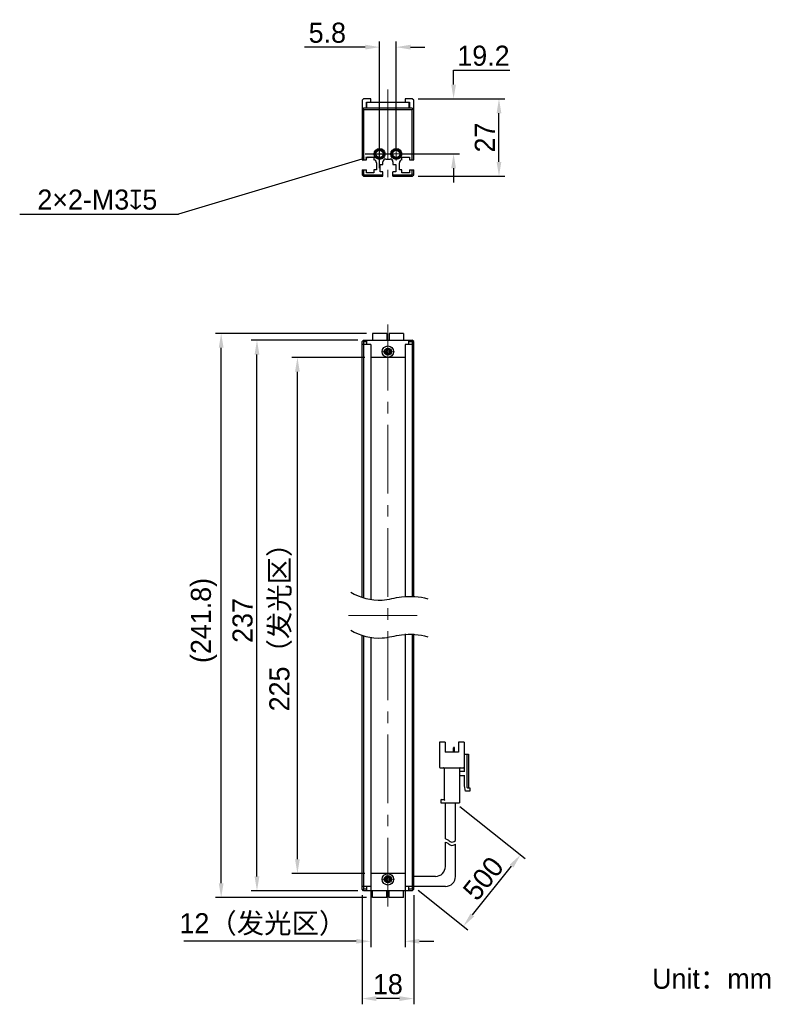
# Model space of a CAD drawing. Header units: millimetres. Extents: x 68 to 200, y 71 to 242.
import ezdxf

# ---------------------------------------------------------------- set-up
doc = ezdxf.new("R2010")
doc.units = ezdxf.units.MM
doc.header["$PDSIZE"] = -5
doc.linetypes.add('点画线', pattern=[18, 12, -2, 2, -2])
for name, color, linetype, lineweight in [('中心线层', 1, '点画线', 18), ('标注', 3, 'Continuous', 25), ('粗实线', 7, 'Continuous', 30), ('粗实线层', 7, 'Continuous', 35)]:
    doc.layers.add(name, color=color, linetype=linetype, lineweight=lineweight)
doc.styles.add('标准', font='txt', dxfattribs={"width": 0.667})
doc.dimstyles.new('CST Standard', dxfattribs={"dimtxt": 3.5, "dimasz": 2.5, "dimexe": 1, "dimexo": 1, "dimgap": 0.6, "dimtad": 1, "dimtoh": 1, "dimdsep": 46, "dimtxsty": 'Standard', "dimcen": -2.5, "dimdle": 5, "dimadec": 0, "dimazin": 2, "dimtfac": 1, "dimtofl": 0, "dimtmove": 0, "dimatfit": 0, "dimfxl": 1, "dimtolj": 1, "dimarcsym": 0})

# ---------------------------------------------------------------- blocks, each defined once
blk = doc.blocks.new('*X1')
at = {"layer": 'Defpoints', "color": 0}
for p in [(135.98, 228.39), (143.18, 228.39), (133.18, 218.79)]:
    blk.add_point(p, dxfattribs=at)
at = {"layer": '标注', "color": 9, "linetype": 'Continuous', "lineweight": -2, "ltscale": 3}
for p, q in [((143.18, 233.39), (152.99, 233.39)), ((143.18, 230.89), (143.18, 233.39)), ((143.18, 216.29), (143.18, 213.79))]:
    blk.add_line(p, q, dxfattribs=at)
at = {"layer": '标注', "color": 0, "linetype": 'Continuous', "lineweight": -2, "ltscale": 3}
for p, q in [((136.98, 228.39), (144.18, 228.39)), ((134.18, 218.79), (144.18, 218.79))]:
    blk.add_line(p, q, dxfattribs=at)
at = {"layer": '标注', "color": 9}
for points in [[(142.76, 230.89), (143.59, 230.89), (143.18, 228.39)], [(143.59, 216.29), (142.76, 216.29), (143.18, 218.79)]]:
    blk.add_solid(points, dxfattribs=at)
at = {"layer": '标注', "color": 7, "insert": (148.38, 235.89), "char_height": 3.5, "attachment_point": 5}
blk.add_mtext('\\A1;\\A1;{\\fFZLanTingHei-R-GBK|b0|i0|c134|p2;19.2}', dxfattribs=at)
blk = doc.blocks.new('*X2')
at = {"layer": 'Defpoints', "color": 0}
for p in [(133.18, 237.41), (130.28, 218.79), (133.18, 218.79)]:
    blk.add_point(p, dxfattribs=at)
at = {"layer": '标注', "color": 9, "linetype": 'Continuous', "lineweight": -2, "ltscale": 3}
for p, q in [((127.78, 237.41), (117.19, 237.41)), ((135.68, 237.41), (138.18, 237.41))]:
    blk.add_line(p, q, dxfattribs=at)
at = {"layer": '标注', "color": 0, "linetype": 'Continuous', "lineweight": -2, "ltscale": 3}
for p, q in [((130.28, 219.79), (130.28, 238.41)), ((133.18, 219.79), (133.18, 238.41))]:
    blk.add_line(p, q, dxfattribs=at)
at = {"layer": '标注', "color": 9}
for points in [[(127.78, 236.99), (127.78, 237.83), (130.28, 237.41)], [(135.68, 237.83), (135.68, 236.99), (133.18, 237.41)]]:
    blk.add_solid(points, dxfattribs=at)
at = {"layer": '标注', "color": 7, "insert": (121.18, 239.9), "char_height": 3.5, "attachment_point": 5}
blk.add_mtext('\\A1;\\A1;{\\fFZLanTingHei-R-GBK|b0|i0|c134|p2;5.8}', dxfattribs=at)
blk = doc.blocks.new('*X3')
at = {"layer": 'Defpoints', "color": 0}
for p in [(115.97, 183.3), (128.73, 183.3), (128.73, 93.3)]:
    blk.add_point(p, dxfattribs=at)
at = {"layer": '标注', "color": 0, "linetype": 'Continuous', "lineweight": -2, "ltscale": 3}
for p, q in [((127.73, 183.3), (114.97, 183.3)), ((127.73, 93.3), (114.97, 93.3))]:
    blk.add_line(p, q, dxfattribs=at)
at = {"layer": '标注', "color": 9, "linetype": 'Continuous', "lineweight": -2, "ltscale": 3}
blk.add_line((115.97, 95.8), (115.97, 180.8), dxfattribs=at)
at = {"layer": '标注', "color": 9}
for points in [[(116.38, 180.8), (115.55, 180.8), (115.97, 183.3)], [(115.55, 95.8), (116.38, 95.8), (115.97, 93.3)]]:
    blk.add_solid(points, dxfattribs=at)
at = {"layer": '标注', "color": 7, "insert": (113.05, 137.43), "char_height": 3.5, "attachment_point": 5, "rotation": 90}
blk.add_mtext('\\A1;{\\fFZLanTingHei-R-GBK|b0|i0|c134|p2;225（发光区）}', dxfattribs=at)
blk = doc.blocks.new('*X4')
at = {"layer": 'Defpoints', "color": 0}
for p in [(108.92, 186.3), (127.48, 186.3), (127.48, 90.3)]:
    blk.add_point(p, dxfattribs=at)
at = {"layer": '标注', "color": 0, "linetype": 'Continuous', "lineweight": -2, "ltscale": 3}
for p, q in [((126.48, 186.3), (107.92, 186.3)), ((126.48, 90.3), (107.92, 90.3))]:
    blk.add_line(p, q, dxfattribs=at)
at = {"layer": '标注', "color": 9, "linetype": 'Continuous', "lineweight": -2, "ltscale": 3}
blk.add_line((108.92, 92.8), (108.92, 183.8), dxfattribs=at)
at = {"layer": '标注', "color": 9}
for points in [[(109.34, 183.8), (108.5, 183.8), (108.92, 186.3)], [(108.5, 92.8), (109.34, 92.8), (108.92, 90.3)]]:
    blk.add_solid(points, dxfattribs=at)
at = {"layer": '标注', "color": 7, "insert": (106.42, 137.43), "char_height": 3.5, "attachment_point": 5, "rotation": 90}
blk.add_mtext('\\A1;{\\fFZLanTingHei-R-GBK|b0|i0|c134|p2;237}', dxfattribs=at)
blk = doc.blocks.new('*X5')
at = {"layer": 'Defpoints', "color": 0}
for p in [(128.73, 93.3), (134.73, 93.3), (128.73, 81.49)]:
    blk.add_point(p, dxfattribs=at)
at = {"layer": '标注', "color": 0, "linetype": 'Continuous', "lineweight": -2, "ltscale": 3}
for p, q in [((128.73, 92.3), (128.73, 80.49)), ((134.73, 92.3), (134.73, 80.49))]:
    blk.add_line(p, q, dxfattribs=at)
at = {"layer": '标注', "color": 9, "linetype": 'Continuous', "lineweight": -2, "ltscale": 3}
for p, q in [((126.23, 81.49), (96.16, 81.49)), ((137.23, 81.49), (139.73, 81.49))]:
    blk.add_line(p, q, dxfattribs=at)
at = {"layer": '标注', "color": 9}
for points in [[(126.23, 81.08), (126.23, 81.91), (128.73, 81.49)], [(137.23, 81.91), (137.23, 81.08), (134.73, 81.49)]]:
    blk.add_solid(points, dxfattribs=at)
at = {"layer": '标注', "color": 7, "insert": (109.95, 84.41), "char_height": 3.5, "attachment_point": 5}
blk.add_mtext('\\A1;\\A1;{\\fFZLanTingHei-R-GBK|b0|i0|c134|p2;12（发光区）}', dxfattribs=at)
blk = doc.blocks.new('*X6')
at = {"layer": 'Defpoints', "color": 0}
for p in [(127.23, 90.55), (136.23, 90.55), (127.23, 71.5)]:
    blk.add_point(p, dxfattribs=at)
at = {"layer": '标注', "color": 0, "linetype": 'Continuous', "lineweight": -2, "ltscale": 3}
for p, q in [((127.23, 89.55), (127.23, 70.5)), ((136.23, 89.55), (136.23, 70.5))]:
    blk.add_line(p, q, dxfattribs=at)
at = {"layer": '标注', "color": 9, "linetype": 'Continuous', "lineweight": -2, "ltscale": 3}
blk.add_line((133.73, 71.5), (129.73, 71.5), dxfattribs=at)
at = {"layer": '标注', "color": 9}
for points in [[(129.73, 71.92), (129.73, 71.08), (127.23, 71.5)], [(133.73, 71.08), (133.73, 71.92), (136.23, 71.5)]]:
    blk.add_solid(points, dxfattribs=at)
at = {"layer": '标注', "color": 7, "insert": (131.73, 73.99), "char_height": 3.5, "attachment_point": 5}
blk.add_mtext('\\A1;\\A1;{\\fFZLanTingHei-R-GBK|b0|i0|c134|p2;18}', dxfattribs=at)
blk = doc.blocks.new('*X7')
at = {"layer": 'Defpoints', "color": 0}
for p in [(102.68, 187.5), (129.03, 187.5), (129.03, 89.1)]:
    blk.add_point(p, dxfattribs=at)
at = {"layer": '标注', "color": 0, "linetype": 'Continuous', "lineweight": -2, "ltscale": 3}
for p, q in [((128.03, 187.5), (101.68, 187.5)), ((128.03, 89.1), (101.68, 89.1))]:
    blk.add_line(p, q, dxfattribs=at)
at = {"layer": '标注', "color": 9, "linetype": 'Continuous', "lineweight": -2, "ltscale": 3}
blk.add_line((102.68, 91.6), (102.68, 185), dxfattribs=at)
at = {"layer": '标注', "color": 9}
for points in [[(103.1, 185), (102.26, 185), (102.68, 187.5)], [(102.26, 91.6), (103.1, 91.6), (102.68, 89.1)]]:
    blk.add_solid(points, dxfattribs=at)
at = {"layer": '标注', "color": 7, "insert": (99.67, 137.43), "char_height": 3.5, "attachment_point": 5, "rotation": 90}
blk.add_mtext('\\A1;{\\fFZLanTingHei-R-GBK|b0|i0|c134|p2;(241.8)}', dxfattribs=at)
blk = doc.blocks.new('*X8')
at = {"layer": 'Defpoints', "color": 0}
for p in [(129.56, 218.58), (131, 219.01)]:
    blk.add_point(p, dxfattribs=at)
at = {"layer": '标注', "color": 0, "linetype": 'Continuous', "ltscale": 3}
for p, q in [((130.28, 216.29), (130.28, 221.29)), ((127.78, 218.79), (132.78, 218.79))]:
    blk.add_line(p, q, dxfattribs=at)
at = {"layer": '标注', "color": 9, "linetype": 'Continuous', "lineweight": -2, "ltscale": 3}
for p in [(127.17, 217.86), (67.57, 208.31)]:
    blk.add_line(p, (95.23, 208.31), dxfattribs=at)
at = {"layer": '标注', "color": 9}
blk.add_solid([(127.29, 217.46), (127.05, 218.26), (129.56, 218.58)], dxfattribs=at)
at = {"layer": '标注', "color": 7, "insert": (81.1, 210.8), "char_height": 3.5, "attachment_point": 5}
blk.add_mtext('\\A1;\\A1;{\\fFZLanTingHei-R-GBK|b0|i0|c134|p2;2×2-M3\\fGDT|b1|i0|c0|p2;x\\fFZLanTingHei-R-GBK|b0|i0|c134|p2;5\\P}', dxfattribs=at)
blk = doc.blocks.new('*X9')
at = {"layer": 'Defpoints', "color": 0}
for p in [(143.51, 105.63), (154.85, 96.57), (136.23, 91.05)]:
    blk.add_point(p, dxfattribs=at)
at = {"layer": '标注', "color": 0, "linetype": 'Continuous', "lineweight": -2, "ltscale": 3}
for p, q in [((144.29, 105.01), (155.63, 95.94)), ((137.01, 90.43), (145.67, 83.5))]:
    blk.add_line(p, q, dxfattribs=at)
at = {"layer": '标注', "color": 9, "linetype": 'Continuous', "lineweight": -2, "ltscale": 3}
blk.add_line((146.45, 86.08), (153.28, 94.61), dxfattribs=at)
at = {"layer": '标注', "color": 9}
for points in [[(153.61, 94.35), (152.96, 94.87), (154.85, 96.57)], [(146.13, 86.34), (146.78, 85.82), (144.89, 84.12)]]:
    blk.add_solid(points, dxfattribs=at)
at = {"layer": '标注', "color": 7, "insert": (148.36, 92.44), "char_height": 3.5, "attachment_point": 5, "rotation": 51.3402}
blk.add_mtext('\\A1;{\\fFZLanTingHei-R-GBK|b0|i0|c134|p2;500}', dxfattribs=at)
blk = doc.blocks.new('*X10')
at = {"layer": 'Defpoints', "color": 0}
for p in [(135.98, 228.39), (151.09, 228.39), (135.98, 214.89)]:
    blk.add_point(p, dxfattribs=at)
at = {"layer": '标注', "color": 0, "linetype": 'Continuous', "lineweight": -2, "ltscale": 3}
for p, q in [((136.98, 228.39), (152.09, 228.39)), ((136.98, 214.89), (152.09, 214.89))]:
    blk.add_line(p, q, dxfattribs=at)
at = {"layer": '标注', "color": 9, "linetype": 'Continuous', "lineweight": -2, "ltscale": 3}
blk.add_line((151.09, 217.39), (151.09, 225.89), dxfattribs=at)
at = {"layer": '标注', "color": 9}
for points in [[(151.5, 225.89), (150.67, 225.89), (151.09, 228.39)], [(150.67, 217.39), (151.5, 217.39), (151.09, 214.89)]]:
    blk.add_solid(points, dxfattribs=at)
at = {"layer": '标注', "color": 7, "insert": (148.62, 221.64), "char_height": 3.5, "attachment_point": 5, "rotation": 90}
blk.add_mtext('\\A1;\\A1;{\\fFZLanTingHei-R-GBK|b0|i0|c134|p2;27}', dxfattribs=at)

msp = doc.modelspace()

# ---------------------------------------------------------------- linework, layer by layer
at = {"layer": '中心线层', "color": 0}
for p, q in [((131.7326, 230.0125), (131.7326, 214.7429)), ((130.2826, 217.6516), (130.2826, 219.9342)), ((133.1826, 217.6516), (133.1826, 219.9342)), ((131.4239, 218.7929), (129.1414, 218.7929)), ((131.4239, 218.7929), (129.5576, 218.7929)), ((134.3239, 218.7929), (132.0414, 218.7929)), ((134.3239, 218.7929), (132.4576, 218.7929)), ((131.7326, 87.551), (131.7326, 189.051)), ((131.7326, 185.4422), (131.7326, 183.576)), ((131.7326, 185.4422), (131.7326, 183.1597)), ((132.8739, 184.301), (130.5914, 184.301)), ((124.8383, 138.301), (138.627, 138.301)), ((131.7326, 93.4422), (131.7326, 91.576)), ((131.7326, 93.4422), (131.7326, 91.1597)), ((132.8739, 92.301), (130.5914, 92.301))]:
    msp.add_line(p, q, dxfattribs=at)
at = {"layer": '粗实线', "color": 0, "ltscale": 3}
for p, q in [((127.4826, 228.3929), (127.2326, 228.1429)), ((128.7326, 228.3929), (127.4826, 228.3929)), ((128.7326, 227.7929), (128.7326, 228.3929)), ((134.7326, 228.3929), (134.7326, 227.7929)), ((135.9826, 228.3929), (134.7326, 228.3929)), ((136.2326, 228.1429), (135.9826, 228.3929)), ((127.2326, 228.1429), (127.2326, 217.7429)), ((127.4826, 226.7422), (127.2326, 226.4922)), ((135.9827, 226.7415), (127.4826, 226.7422)), ((127.9826, 226.7416), (127.9826, 227.7929)), ((127.9826, 227.7929), (135.4826, 227.7929)), ((128.0826, 226.7921), (128.0826, 227.7929)), ((135.3826, 226.7916), (128.0826, 226.7921)), ((135.3826, 227.7929), (135.3826, 226.7916)), ((135.4826, 227.7929), (135.4826, 226.7416)), ((136.2326, 226.4915), (135.9827, 226.7415)), ((136.2326, 217.7429), (136.2326, 228.1429)), ((127.3576, 226.6172), (127.4826, 226.4922)), ((127.4826, 226.4922), (127.4826, 217.7429)), ((135.9826, 226.4915), (127.4826, 226.4922)), ((136.1077, 226.6165), (135.9826, 226.4915)), ((135.9826, 217.7429), (135.9826, 226.4915)), ((127.9826, 217.7429), (127.9826, 218.2429)), ((127.9826, 218.2429), (129.2826, 218.2429)), ((129.2826, 218.2429), (129.2826, 217.7429)), ((134.1826, 218.2429), (135.4826, 218.2429)), ((134.1826, 217.7429), (134.1826, 218.2429)), ((135.4826, 218.2429), (135.4826, 217.7429)), ((127.2326, 217.7429), (127.9826, 217.7429)), ((129.7326, 217.2454), (129.7326, 215.9929)), ((130.3576, 216.9429), (130.8576, 216.9429)), ((130.3576, 215.6429), (130.3576, 216.9429)), ((130.8576, 216.9429), (130.8576, 217.3929)), ((131.3576, 217.8929), (132.1076, 217.8929)), ((132.6076, 217.3929), (132.6076, 216.9429)), ((132.6076, 216.9429), (133.1076, 216.9429)), ((133.1076, 216.9429), (133.1076, 215.6429)), ((133.7326, 215.9929), (133.7326, 217.2454)), ((135.4826, 217.7429), (136.2326, 217.7429)), ((127.2326, 215.9929), (127.9826, 215.9929)), ((127.2326, 215.9929), (127.2326, 215.1429)), ((127.2326, 215.1429), (127.4826, 215.2465)), ((127.2326, 215.1429), (127.4826, 214.8929)), ((127.4826, 215.9929), (127.4826, 215.2465)), ((127.4826, 215.2465), (127.5862, 215.1429)), ((127.4826, 214.8929), (127.5862, 215.1429)), ((127.4826, 214.8929), (130.8576, 214.8929)), ((127.5862, 215.1429), (130.8576, 215.1429)), ((127.9826, 215.4929), (127.9826, 215.9929)), ((129.2826, 215.4929), (127.9826, 215.4929)), ((129.7326, 215.9929), (129.2826, 215.9929)), ((129.2826, 215.9929), (129.2826, 215.4929)), ((130.8576, 215.6429), (130.3576, 215.6429)), ((130.8576, 214.8929), (130.8576, 215.6429)), ((133.1076, 215.6429), (132.6076, 215.6429)), ((132.6076, 214.8929), (132.6076, 215.6429)), ((132.6076, 215.1429), (135.8791, 215.1429)), ((132.6076, 214.8929), (135.9826, 214.8929)), ((134.1826, 215.9929), (133.7326, 215.9929)), ((134.1826, 215.4929), (134.1826, 215.9929)), ((135.4826, 215.4929), (134.1826, 215.4929)), ((135.4826, 215.9929), (136.2326, 215.9929)), ((135.4826, 215.9929), (135.4826, 215.4929)), ((135.8791, 215.1429), (135.9826, 215.2465)), ((135.9826, 214.8929), (135.8791, 215.1429)), ((135.9826, 215.2465), (135.9826, 215.9929)), ((136.2326, 215.1429), (135.9826, 215.2465)), ((135.9826, 214.8929), (136.2326, 215.1429)), ((136.2326, 215.1429), (136.2326, 215.9929)), ((129.0326, 187.501), (129.0326, 186.301)), ((131.5326, 187.501), (129.0326, 187.501)), ((131.5326, 187.501), (131.5326, 186.301)), ((131.9326, 187.501), (131.9326, 186.301)), ((134.4326, 187.501), (131.9326, 187.501)), ((134.4326, 187.501), (134.4326, 186.301)), ((127.2326, 186.051), (127.4826, 186.301)), ((127.2326, 141.4189), (127.2326, 186.051)), ((128.7326, 185.551), (127.2326, 185.551)), ((127.3576, 186.1759), (127.4826, 186.051)), ((127.4826, 186.301), (135.9826, 186.301)), ((127.4826, 186.051), (128.0826, 186.051)), ((127.4826, 186.051), (127.4826, 141.3317)), ((128.0826, 185.551), (128.0826, 186.301)), ((128.7326, 185.551), (128.7326, 141.0025)), ((136.2326, 185.551), (134.7326, 185.551)), ((134.7326, 185.551), (134.7326, 141.7196)), ((135.3826, 185.551), (135.3826, 186.301)), ((135.3826, 186.051), (135.9826, 186.051)), ((136.2326, 186.051), (135.9826, 186.301)), ((135.9826, 186.051), (136.1076, 186.176)), ((135.9826, 186.051), (135.9827, 141.7137)), ((136.2326, 141.6928), (136.2326, 186.051)), ((134.7326, 183.301), (128.7326, 183.301)), ((127.2326, 90.551), (127.2326, 134.8002)), ((127.4826, 134.713), (127.4826, 90.551)), ((128.7326, 134.3838), (128.7326, 91.051)), ((134.7326, 135.101), (134.7326, 91.051)), ((135.9827, 135.095), (135.9827, 90.551)), ((136.2326, 90.551), (136.2326, 135.0741)), ((141.7019, 116.1926), (140.7103, 116.1926)), ((140.7103, 116.1926), (140.7103, 111.876)), ((141.7019, 116.1926), (141.7019, 114.4426)), ((143.1599, 114.4426), (143.1599, 115.2476)), ((143.3061, 115.306), (143.2182, 115.306)), ((143.3644, 114.4426), (143.3644, 115.2476)), ((145.0269, 116.1926), (144.0353, 116.1926)), ((144.0353, 116.1926), (144.0353, 114.4426)), ((145.0269, 116.1926), (145.0269, 111.876)), ((144.0353, 114.4426), (141.7019, 114.4426)), ((145.0269, 114.0926), (145.7853, 114.0926)), ((145.0853, 113.3926), (145.0269, 113.3926)), ((145.0853, 111.0593), (145.0853, 114.0926)), ((145.4936, 114.0926), (145.4936, 108.376)), ((145.7853, 114.0926), (145.7853, 108.2593)), ((140.8269, 111.7593), (144.9103, 111.7593)), ((141.5269, 111.6426), (141.5269, 106.2176)), ((144.2103, 111.6426), (144.2103, 105.6343)), ((144.3269, 111.176), (145.0853, 111.176)), ((145.0853, 110.3593), (144.3269, 110.3593)), ((145.0853, 108.6093), (145.0853, 110.476)), ((145.2603, 107.676), (145.0853, 108.6093)), ((145.6103, 108.2593), (146.0186, 108.2593)), ((146.0186, 108.2593), (146.0186, 107.676)), ((146.0186, 107.676), (145.2603, 107.676)), ((140.9436, 106.101), (140.9436, 105.6343)), ((140.9436, 105.6343), (144.2103, 105.6343)), ((141.0603, 106.2176), (141.5269, 106.2176)), ((141.7603, 99.357), (141.7603, 105.6343)), ((143.5103, 99.0378), (143.5103, 105.6343)), ((141.7603, 94.551), (141.7603, 98.7585)), ((143.5103, 92.801), (143.5103, 98.4393)), ((134.7326, 93.301), (128.7326, 93.301)), ((140.0103, 92.801), (136.2326, 92.801)), ((128.7326, 91.051), (127.2326, 91.051)), ((128.0826, 90.301), (128.0826, 91.051)), ((136.2326, 91.051), (134.7326, 91.051)), ((135.3826, 90.301), (135.3826, 91.051)), ((141.7603, 91.051), (136.2326, 91.051)), ((127.4826, 90.301), (127.2326, 90.551)), ((127.4826, 90.551), (127.3576, 90.426)), ((128.0826, 90.551), (127.4826, 90.551)), ((135.9826, 90.301), (127.4826, 90.301)), ((129.0326, 89.101), (129.0326, 90.301)), ((131.5326, 89.101), (131.5326, 90.301)), ((131.9326, 89.101), (131.9326, 90.301)), ((134.4326, 89.101), (134.4326, 90.301)), ((135.9827, 90.551), (135.3826, 90.551)), ((136.2326, 90.551), (135.9826, 90.301)), ((136.1077, 90.426), (135.9827, 90.551)), ((131.5326, 89.101), (129.0326, 89.101)), ((134.4326, 89.101), (131.9326, 89.101))]:
    msp.add_line(p, q, dxfattribs=at)
for centre, radius in [((130.2826, 218.7929), 0.95), ((130.2826, 218.7929), 0.8), ((130.2826, 218.7929), 0.625), ((133.1826, 218.7929), 0.95), ((133.1826, 218.7929), 0.8), ((133.1826, 218.7929), 0.625), ((131.7328, 184.301), 1), ((131.7326, 184.301), 0.625), ((131.7326, 184.301), 0.4), ((131.7324, 92.301), 1), ((131.7327, 92.301), 0.625), ((131.7326, 92.301), 0.4)]:
    msp.add_circle(centre, radius, dxfattribs=at)
for centre, radius, start, end in [((130.2826, 218.7929), 0.75, 255, 195), ((133.1826, 218.7929), 0.75, 255, 195), ((129.2326, 217.2454), 0.5, 0, 84.26083), ((131.3576, 217.3929), 0.5, 90, 180), ((132.1076, 217.3929), 0.5, 0, 90), ((134.2326, 217.2454), 0.5, 95.73917, 180), ((131.7326, 184.301), 0.5, 165, 105), ((131.7328, 184.301), 0.3667, 25.932154, 154.217671), ((131.7328, 184.301), 0.3667, 205.782329, 334.067846), ((143.2182, 115.2476), 0.0583, 90, 180), ((143.3061, 115.2476), 0.0583, 0, 90), ((140.8269, 111.876), 0.1167, 180, 270), ((141.4103, 111.6426), 0.1167, 0, 90), ((144.3269, 111.6426), 0.1167, 90, 180), ((144.9103, 111.876), 0.1167, 270, 0), ((144.3269, 111.2926), 0.1167, 180, 270), ((144.3269, 110.2426), 0.1167, 90, 180), ((145.6103, 108.376), 0.1167, 180, 270), ((141.0603, 106.101), 0.1167, 90, 180), ((140.0103, 94.551), 1.75, 270, 360), ((131.7326, 92.301), 0.5, 345, 285), ((141.7603, 92.801), 1.75, 270, 0), ((131.7324, 92.301), 0.3667, 25.782329, 154.067846), ((131.7324, 92.301), 0.3667, 205.932154, 334.217671)]:
    msp.add_arc(centre, radius, start, end, dxfattribs=at)
for points, knots in [([(131.4026, 184.4604), (131.3907, 184.4359), (131.3747, 184.383), (131.3697, 184.3283), (131.3697, 184.301)], [0, 0, 0, 0, 512.14408335, 1024.77877789, 1024.77877789, 1024.77877789, 1024.77877789]), ([(131.3697, 184.301), (131.3697, 184.2736), (131.3747, 184.219), (131.3907, 184.166), (131.4026, 184.1415)], [0, 0, 0, 0, 512.25291003, 1024.02291277, 1024.02291277, 1024.02291277, 1024.02291277]), ([(132.0958, 184.301), (132.0958, 184.3284), (132.0909, 184.3834), (132.0746, 184.4366), (132.0626, 184.4613)], [0, 0, 0, 0, 513.2268023, 1025.95898013, 1025.95898013, 1025.95898013, 1025.95898013]), ([(132.0626, 184.1406), (132.0746, 184.1653), (132.0909, 184.2185), (132.0958, 184.2735), (132.0958, 184.301)], [0, 0, 0, 0, 512.34997612, 1025.20189909, 1025.20189909, 1025.20189909, 1025.20189909]), ([(125.2462, 142.3446), (126.8782, 141.4172), (130.0373, 140.5391), (134.4489, 141.8438), (137.2127, 141.6214), (138.697, 141.2237)], [0, 0, 0, 0, 609.46323988, 980.5866922, 1479.53159496, 1479.53159496, 1479.53159496, 1479.53159496]), ([(125.2462, 135.7259), (126.8782, 134.7985), (130.0373, 133.9204), (134.4489, 135.2251), (137.2127, 135.0027), (138.697, 134.605)], [0, 0, 0, 0, 593.02662246, 954.14124439, 1439.63009937, 1439.63009937, 1439.63009937, 1439.63009937]), ([(141.5269, 106.2176), (141.5285, 106.2161), (141.5339, 106.2106), (141.5448, 106.1997), (141.5606, 106.1839), (141.5795, 106.165), (141.6003, 106.1443), (141.6218, 106.1227), (141.6364, 106.1082), (141.6436, 106.101)], [0, 0, 0, 0, 93.08609131, 329.83169491, 658.96681431, 1047.16342357, 1471.15557892, 1911.42330748, 2348.58654047, 2348.58654047, 2348.58654047, 2348.58654047]), ([(141.7603, 99.357), (141.8994, 99.3356), (142.2197, 99.2193), (142.7705, 98.6628), (143.2309, 98.8385), (143.5103, 99.0378)], [0, 0, 0, 0, 254.66836725, 599.99814903, 1106.62310918, 1106.62310918, 1106.62310918, 1106.62310918]), ([(141.7603, 98.7585), (141.8994, 98.7371), (142.2197, 98.6208), (142.7705, 98.0642), (143.2309, 98.2399), (143.5103, 98.4393)], [0, 0, 0, 0, 254.43631395, 599.45143193, 1105.61475643, 1105.61475643, 1105.61475643, 1105.61475643]), ([(131.4027, 92.4613), (131.3907, 92.4366), (131.3744, 92.3834), (131.3694, 92.3284), (131.3694, 92.301)], [0, 0, 0, 0, 363.92537826, 728.2072925, 728.2072925, 728.2072925, 728.2072925]), ([(131.3694, 92.301), (131.3694, 92.2735), (131.3744, 92.2185), (131.3907, 92.1653), (131.4027, 92.1406)], [0, 0, 0, 0, 364.15051912, 727.95008666, 727.95008666, 727.95008666, 727.95008666]), ([(132.0955, 92.301), (132.0955, 92.3283), (132.0906, 92.383), (132.0745, 92.4359), (132.0627, 92.4604)], [0, 0, 0, 0, 365.94840772, 731.55183125, 731.55183125, 731.55183125, 731.55183125]), ([(132.0627, 92.1415), (132.0745, 92.166), (132.0906, 92.219), (132.0955, 92.2736), (132.0955, 92.301)], [0, 0, 0, 0, 365.47518305, 731.30047503, 731.30047503, 731.30047503, 731.30047503])]:
    msp.add_open_spline(points, degree=3, knots=knots, dxfattribs=at)

# ---------------------------------------------------------------- texts
at = {"layer": '粗实线层', "color": 0, "insert": (177.7738, 76.7132), "char_height": 3.5, "width": 42.992139, "attachment_point": 1, "style": '标准'}
msp.add_mtext('{\\W1;\\fFZLanTingHei-R-GBK|b0|i0|c134|p2;Unit：mm}', dxfattribs=at)

# ---------------------------------------------------------------- dimensions: what is measured, and where the dimension line sits
at = {"layer": '标注', "color": 0, "ltscale": 3}
for base, p1, p2, override, picture, middle in [((133.1826, 237.409), (130.2826, 218.7929), (133.1826, 218.7929), {"dimlfac": 2, "dimtxsty": 'Standard', "dimsah": 1, "dimclrd": 9, "dimclrt": 7, "dimtzin": 8}, '*X2', (121.1826, 237.409)), ((128.7326, 81.493), (134.7326, 93.301), (128.7326, 93.301), {"dimlfac": 2, "dimpost": '（发光区）', "dimtxsty": 'Standard', "dimsah": 1, "dimclrd": 9, "dimclrt": 7, "dimtzin": 8}, '*X5', (109.9481, 81.493))]:
    dim = msp.add_linear_dim(base=base, p1=p1, p2=p2, text='\\A1;{\\fFZLanTingHei-R-GBK|b0|i0|c134|p2;<>}', dimstyle='CST Standard', override=override, dxfattribs=at)
    dim.commit()
    dim.dimension.update_dxf_attribs({"geometry": picture, "text_midpoint": middle, "dimtype": 160})
for base, p1, picture, middle in [((143.1754, 228.3929), (133.1826, 218.7929), '*X1', (148.3841, 235.8895)), ((151.0865, 228.3929), (135.9826, 214.8929), '*X10', (148.6174, 221.6429))]:
    dim = msp.add_linear_dim(base=base, p1=p1, p2=(135.9826, 228.3929), angle=90, text='\\A1;{\\fFZLanTingHei-R-GBK|b0|i0|c134|p2;<>}', dimstyle='CST Standard', override={"dimlfac": 2, "dimtxsty": 'Standard', "dimsah": 1, "dimclrd": 9, "dimclrt": 7, "dimtzin": 8}, dxfattribs=at)
    dim.commit()
    dim.dimension.update_dxf_attribs({"geometry": picture, "text_midpoint": middle})
dim = msp.add_diameter_dim_2p(p1=(131.0012, 219.0079), p2=(129.5641, 218.5779), text='\\A1;{\\fFZLanTingHei-R-GBK|b0|i0|c134|p2;2×2-M3\\fGDT|b1|i0|c0|p2;x\\fFZLanTingHei-R-GBK|b0|i0|c134|p2;5\\P}', dimstyle='CST Standard', override={"dimlfac": 2, "dimpost": '2×2-M<>{\\fcxgdtshp;b}5\\X(此处端板螺丝可根据需要拆装)', "dimtxsty": 'Standard', "dimsah": 1, "dimclrd": 9, "dimclrt": 7, "dimtzin": 8}, dxfattribs=at)
dim.commit()
dim.dimension.update_dxf_attribs({"geometry": '*X8', "text_midpoint": (81.104, 208.3064), "dimtype": 163})
for base, p1, p2, angle, text, override, picture, middle in [((102.6807, 187.501), (129.0326, 89.101), (129.0326, 187.501), 90, '{\\fFZLanTingHei-R-GBK|b0|i0|c134|p2;(241.8)}', {"dimlfac": 2, "dimtxsty": 'Standard', "dimsah": 1, "dimclrd": 9, "dimclrt": 7}, '*X7', (102.6807, 137.4285)), ((108.9192, 186.301), (127.4826, 90.301), (127.4826, 186.301), 90, '{\\fFZLanTingHei-R-GBK|b0|i0|c134|p2;237}', {"dimlfac": 2, "dimtxsty": 'Standard', "dimsah": 1, "dimclrd": 9, "dimclrt": 7}, '*X4', (108.9192, 137.4285)), ((115.9683, 183.301), (128.7326, 93.301), (128.7326, 183.301), 90, '{\\fFZLanTingHei-R-GBK|b0|i0|c134|p2;225（发光区）}', {"dimlfac": 2, "dimtxsty": 'Standard', "dimsah": 1, "dimclrd": 9, "dimclrt": 7}, '*X3', (115.9683, 137.4285)), ((154.8459, 96.5658), (136.2326, 91.051), (143.5103, 105.6343), 51.340192, '{\\fFZLanTingHei-R-GBK|b0|i0|c134|p2;500}', {"dimlfac": 2, "dimtxsty": 'Standard', "dimsah": 1, "dimclrd": 9, "dimclrt": 7, "dimtzin": 0}, '*X9', (150.3028, 90.8869))]:
    dim = msp.add_linear_dim(base=base, p1=p1, p2=p2, angle=angle, text=text, dimstyle='CST Standard', override=override, dxfattribs=at)
    dim.commit()
    dim.dimension.update_dxf_attribs({"geometry": picture, "text_midpoint": middle, "dimtype": 160})
dim = msp.add_linear_dim(base=(127.2326, 71.5), p1=(136.2326, 90.551), p2=(127.2326, 90.551), text='\\A1;{\\fFZLanTingHei-R-GBK|b0|i0|c134|p2;<>}', dimstyle='CST Standard', override={"dimlfac": 2, "dimtxsty": 'Standard', "dimsah": 1, "dimclrd": 9, "dimclrt": 7, "dimtzin": 8}, dxfattribs=at)
dim.commit()
dim.dimension.update_dxf_attribs({"geometry": '*X6', "text_midpoint": (131.7326, 73.9874)})

doc.saveas('drawing.dxf')
